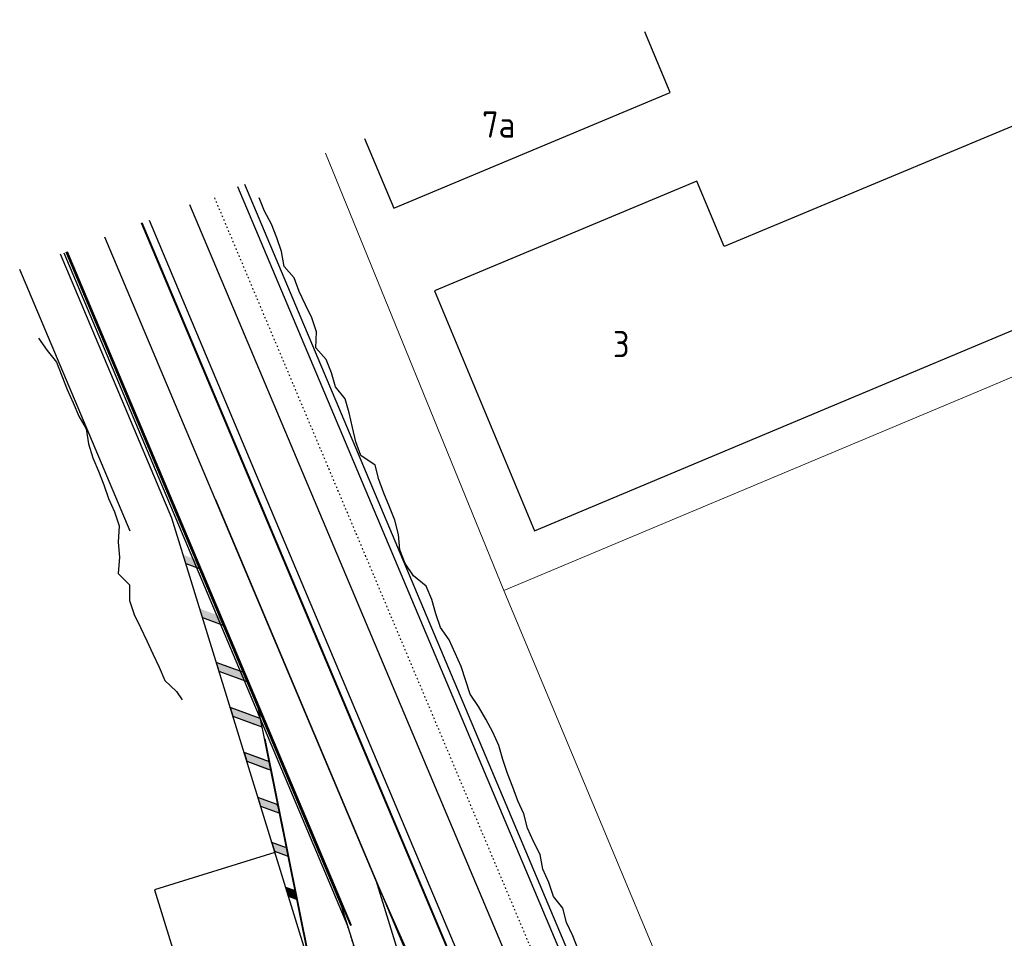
# Model space of a CAD drawing. Header units: millimetres. Extents: x 147130 to 147617, y 458821 to 459251.
# Tile 8 of 14: x 147389 to 147456, y 459137 to 459200. Entities that reach past the tile are written whole.
import ezdxf
from ezdxf.enums import TextEntityAlignment as Align

# ---------------------------------------------------------------- set-up
doc = ezdxf.new("R2010")
doc.units = ezdxf.units.MM
doc.header["$LTSCALE"] = 0.25
doc.linetypes.add('LIJN1-3', pattern=[4, 1, -3])
doc.linetypes.add('VW-30-270_STREEP', pattern=[3, 0.3, -2.7])
for name, color, linetype in [('GEBOUWEN', 3, 'Continuous'), ('HUISNUMMER', 7, 'Continuous'), ('ONDERGROND', 7, 'Continuous')]:
    doc.layers.add(name, color=color, linetype=linetype)
doc.styles.add('N2370000$0$ISO', font='ISO')

msp = doc.modelspace()

# ---------------------------------------------------------------- hatches: boundary and pattern name
at = {"layer": 'ONDERGROND'}
h = msp.add_hatch(color=256, dxfattribs=at)
h.dxf.hatch_style = 1
h.paths.add_polyline_path([(147401.203, 459162.398), (147400.937, 459163.029), (147399.959, 459163.391), (147400.144, 459162.789)])
h = msp.add_hatch(color=256, dxfattribs=at)
h.dxf.hatch_style = 1
h.paths.add_polyline_path([(147402.835, 459158.527), (147402.569, 459159.158), (147401.101, 459159.701), (147401.283, 459159.101)])
h = msp.add_hatch(color=256, dxfattribs=at)
h.dxf.hatch_style = 1
h.paths.add_polyline_path([(147404.467, 459154.656), (147404.201, 459155.287), (147402.235, 459156.014), (147402.421, 459155.412)])
h = msp.add_hatch(color=256, dxfattribs=at)
h.dxf.hatch_style = 1
h.paths.add_polyline_path([(147405.354, 459151.594), (147405.238, 459152.169), (147403.188, 459152.927), (147403.374, 459152.326)])
h = msp.add_hatch(color=256, dxfattribs=at)
h.dxf.hatch_style = 1
h.paths.add_polyline_path([(147406.002, 459148.619), (147405.886, 459149.195), (147404.14, 459149.841), (147404.326, 459149.239)])
h = msp.add_hatch(color=256, dxfattribs=at)
h.dxf.hatch_style = 1
h.paths.add_polyline_path([(147406.595, 459145.665), (147406.523, 459146.025), (147406.423, 459146.262), (147405.093, 459146.754), (147405.279, 459146.152)])
h = msp.add_hatch(color=256, dxfattribs=at)
h.dxf.hatch_style = 1
h.paths.add_polyline_path([(147407.106, 459142.742), (147406.99, 459143.318), (147406.046, 459143.667), (147406.231, 459143.065)])
h = msp.add_hatch(color=256, dxfattribs=at)
h.dxf.hatch_style = 1
h.paths.add_polyline_path([(147407.782, 459139.758), (147407.667, 459140.331), (147407.663, 459140.335), (147406.998, 459140.58), (147407.184, 459139.979)])

# ---------------------------------------------------------------- linework, layer by layer
at = {"layer": 'GEBOUWEN'}
for points in [[(147474.42, 459199.985), (147474.358, 459200.091), (147437.083, 459184.525), (147435.207, 459189.011), (147417.204, 459181.506), (147424.064, 459165.042), (147479.343, 459188.208), (147479.311, 459188.324)], [(147474.42, 459199.985), (147474.358, 459200.091), (147437.083, 459184.525), (147435.207, 459189.011), (147417.204, 459181.506), (147424.064, 459165.042), (147479.343, 459188.208), (147479.311, 459188.324)], [(147414.406, 459187.161), (147433.379, 459195.106), (147431.636, 459199.265)], [(147412.4, 459191.95), (147414.406, 459187.161)]]:
    msp.add_lwpolyline(points, dxfattribs=at)
at = {"layer": 'ONDERGROND', "linetype": 'VW-30-270_STREEP', "ltscale": 0.25}
msp.add_line((147435.37, 459109.03), (147402.067, 459188.021), dxfattribs=at)
at = {"layer": 'ONDERGROND'}
for p, q in [((147405.551, 459186.953), (147405.168, 459187.877)), ((147406.026, 459186.068), (147405.551, 459186.953)), ((147430.52, 459106.892), (147397.109, 459186.136)), ((147430.081, 459108.061), (147397.156, 459186.154)), ((147406.387, 459185.135), (147406.026, 459186.068)), ((147406.704, 459184.183), (147406.387, 459185.135)), ((147391.778, 459184.109), (147411.264, 459137.891)), ((147391.918, 459184.162), (147410.814, 459139.345)), ((147391.965, 459184.18), (147411.449, 459137.968)), ((147391.965, 459184.18), (147399.595, 459166.083)), ((147392.012, 459184.198), (147411.495, 459137.988)), ((147406.885, 459183.175), (147406.704, 459184.183)), ((147407.57, 459182.378), (147406.885, 459183.175)), ((147407.924, 459181.442), (147407.57, 459182.378)), ((147408.347, 459180.535), (147407.924, 459181.442)), ((147408.793, 459179.638), (147408.347, 459180.535)), ((147409.121, 459178.691), (147408.793, 459179.638)), ((147409.072, 459177.585), (147409.121, 459178.691)), ((147390.043, 459178.244), (147390.627, 459177.405)), ((147390.627, 459177.405), (147391.284, 459176.597)), ((147409.775, 459176.796), (147409.072, 459177.585)), ((147391.284, 459176.597), (147391.65, 459175.666)), ((147410.152, 459175.87), (147409.775, 459176.796)), ((147391.65, 459175.666), (147392.016, 459174.735)), ((147410.425, 459174.9), (147410.152, 459175.87)), ((147392.016, 459174.735), (147392.425, 459173.822)), ((147411.075, 459174.089), (147410.425, 459174.9)), ((147392.425, 459173.822), (147392.8, 459172.895)), ((147411.347, 459173.118), (147411.075, 459174.089)), ((147411.573, 459172.128), (147411.347, 459173.118)), ((147392.8, 459172.895), (147393.309, 459172.024)), ((147393.309, 459172.024), (147393.48, 459171.011)), ((147411.816, 459171.145), (147411.573, 459172.128)), ((147393.48, 459171.011), (147393.766, 459170.047)), ((147412.162, 459170.206), (147411.816, 459171.145)), ((147393.766, 459170.047), (147394.154, 459169.125)), ((147413.141, 459169.534), (147412.162, 459170.206)), ((147394.154, 459169.125), (147394.53, 459168.198)), ((147413.379, 459168.548), (147413.141, 459169.534)), ((147413.733, 459167.613), (147413.379, 459168.548)), ((147394.53, 459168.198), (147394.845, 459167.246)), ((147414.122, 459166.691), (147413.733, 459167.613)), ((147394.845, 459167.246), (147395.254, 459166.333)), ((147402.173, 459167.176, 14.455), (147422.722, 459118.438, 14.455)), ((147395.254, 459166.333), (147395.586, 459165.388)), ((147414.483, 459165.758), (147414.122, 459166.691)), ((147414.733, 459164.779), (147414.483, 459165.758)), ((147395.586, 459165.388), (147395.504, 459164.268)), ((147395.504, 459164.268), (147395.599, 459163.223)), ((147414.826, 459163.732), (147414.733, 459164.779)), ((147415.193, 459162.802), (147414.826, 459163.732)), ((147395.599, 459163.223), (147395.518, 459162.103)), ((147400.144, 459162.789, -10), (147401.203, 459162.398, -10)), ((147415.77, 459161.96), (147415.193, 459162.802)), ((147395.518, 459162.103), (147396.282, 459161.34)), ((147416.624, 459161.235), (147415.77, 459161.96)), ((147396.282, 459161.34), (147396.275, 459160.252)), ((147417.016, 459160.315), (147416.624, 459161.235)), ((147396.275, 459160.252), (147396.605, 459159.306)), ((147417.306, 459159.352), (147417.016, 459160.315)), ((147396.605, 459159.306), (147397.042, 459158.405)), ((147401.283, 459159.101, -10), (147402.835, 459158.527, -10)), ((147417.627, 459158.402), (147417.306, 459159.352)), ((147397.042, 459158.405), (147397.465, 459157.498)), ((147418.209, 459157.562), (147417.627, 459158.402)), ((147397.465, 459157.498), (147397.892, 459156.593)), ((147418.614, 459156.648), (147418.209, 459157.562)), ((147397.892, 459156.593), (147398.313, 459155.685)), ((147419.034, 459155.74), (147418.614, 459156.648)), ((147398.313, 459155.685), (147398.7, 459154.763)), ((147403.565, 459155.522, -10), (147402.235, 459156.014, -10)), ((147404.201, 459155.287, -10), (147402.235, 459156.014, -10)), ((147402.235, 459156.014, -10), (147402.421, 459155.412, -10)), ((147402.421, 459155.412, -10), (147404.467, 459154.656, -10)), ((147402.421, 459155.412, -10), (147404.467, 459154.656, -10)), ((147419.661, 459153.833), (147419.034, 459155.74)), ((147398.7, 459154.763), (147399.518, 459154.022)), ((147399.518, 459154.022), (147399.891, 459153.436)), ((147420.22, 459152.984), (147419.661, 459153.833)), ((147404.518, 459152.436, -10), (147403.188, 459152.927, -10)), ((147405.238, 459152.169, -10), (147403.188, 459152.927, -10)), ((147403.188, 459152.927, -10), (147403.374, 459152.326, -10)), ((147420.736, 459152.116), (147420.22, 459152.984)), ((147403.374, 459152.326, -10), (147404.785, 459151.804, -10)), ((147403.374, 459152.326, -10), (147405.354, 459151.594, -10)), ((147421.198, 459151.226), (147420.736, 459152.116)), ((147405.569, 459150.777), (147408.769, 459134.841)), ((147421.628, 459150.322), (147421.198, 459151.226)), ((147421.886, 459149.345), (147421.628, 459150.322)), ((147405.47, 459149.349, -10), (147404.14, 459149.841, -10)), ((147405.886, 459149.195, -10), (147404.14, 459149.841, -10)), ((147404.14, 459149.841, -10), (147404.326, 459149.239, -10)), ((147422.217, 459148.399), (147421.886, 459149.345)), ((147404.326, 459149.239, -10), (147405.737, 459148.717, -10)), ((147404.326, 459149.239, -10), (147406.002, 459148.619, -10)), ((147406.002, 459148.619, -10), (147405.886, 459149.195, -10)), ((147422.578, 459147.466), (147422.217, 459148.399)), ((147422.924, 459146.527), (147422.578, 459147.466)), ((147406.423, 459146.262, -10), (147405.093, 459146.754, -10)), ((147406.423, 459146.262, -10), (147405.093, 459146.754, -10)), ((147405.093, 459146.754, -10), (147405.279, 459146.152, -10)), ((147405.279, 459146.152, -10), (147406.595, 459145.665, -10)), ((147405.279, 459146.152, -10), (147406.595, 459145.665, -10)), ((147406.523, 459146.025, -10), (147406.423, 459146.262, -10)), ((147423.341, 459145.618), (147422.924, 459146.527)), ((147423.59, 459144.637), (147423.341, 459145.618)), ((147424, 459143.725), (147423.59, 459144.637)), ((147406.99, 459143.318, -10), (147406.046, 459143.667, -10)), ((147406.99, 459143.318, -10), (147406.046, 459143.667, -10)), ((147406.046, 459143.667, -10), (147406.231, 459143.065, -10)), ((147424.455, 459142.831), (147424, 459143.725)), ((147406.231, 459143.065, -10), (147407.106, 459142.742, -10)), ((147406.231, 459143.065, -10), (147407.106, 459142.742, -10)), ((147424.642, 459141.825), (147424.455, 459142.831)), ((147425.054, 459140.913), (147424.642, 459141.825)), ((147407.663, 459140.335, -10), (147406.998, 459140.58, -10)), ((147407.663, 459140.335, -10), (147406.998, 459140.58, -10)), ((147406.998, 459140.58, -10), (147407.184, 459139.979, -10)), ((147425.375, 459139.963), (147425.054, 459140.913)), ((147407.184, 459139.979, -10), (147407.782, 459139.758, -10)), ((147407.184, 459139.979, -10), (147407.782, 459139.758, -10)), ((147407.667, 459140.331, -10), (147407.663, 459140.335, -10)), ((147426.019, 459139.15), (147425.375, 459139.963)), ((147410.814, 459139.345), (147421.651, 459104.229)), ((147426.265, 459138.168), (147426.019, 459139.15)), ((147426.697, 459137.265), (147426.265, 459138.168)), ((147427.057, 459136.332), (147426.697, 459137.265))]:
    msp.add_line(p, q, dxfattribs=at)
at = {"layer": 'ONDERGROND', "linetype": 'Continuous'}
for p, q in [((147399.595, 459166.083), (147405.035, 459153.181)), ((147405.035, 459153.181), (147408.575, 459135.556))]:
    msp.add_line(p, q, dxfattribs=at)
at = {"layer": 'ONDERGROND', "linetype": 'LIJN1-3', "ltscale": 0.3}
for p, q in [((147410.814, 459139.345), (147406.601, 459149.338)), ((147421.651, 459104.229), (147410.814, 459139.345))]:
    msp.add_line(p, q, dxfattribs=at)
at = {"layer": 'ONDERGROND', "linetype": 'Continuous', "lineweight": 0}
for points in [[(147421.958, 459160.95), (147409.719, 459190.931)], [(147421.958, 459160.95), (147455.137, 459174.863), (147480.059, 459185.463)], [(147444.889, 459117.582), (147440.793, 459115.864), (147421.958, 459160.95)]]:
    msp.add_lwpolyline(points, dxfattribs=at)
at = {"layer": 'ONDERGROND'}
for points in [[(147403.703, 459188.643), (147436.983, 459109.71)], [(147404.17, 459188.821), (147437.442, 459109.904)], [(147433.758, 459108.35), (147400.43, 459187.398)], [(147396.319, 459165.012), (147388.752, 459182.958)], [(147406.26, 459142.971), (147397.995, 459140.421), (147400.944, 459130.865), (147409.209, 459133.416)], [(147413.175, 459141.08), (147424.139, 459105.555), (147424.798, 459103.873), (147442.982, 459057.499)], [(147423.136, 459118.613), (147413.175, 459141.08)]]:
    msp.add_lwpolyline(points, dxfattribs=at)
for points in [[(147397.624, 459186.331), (147405.166, 459168.444), (147431.027, 459107.106, -0.026589), (147432.461, 459107.803), (147433.758, 459108.35), (147436.983, 459109.71), (147437.442, 459109.904), (147502.216, 459137.225, 0.412928), (147508.651, 459152.888), (147504.376, 459163.191)], [(147413.175, 459141.08), (147394.584, 459185.176, 0.39551)], [(147405.046, 459032.056), (147424.444, 459041.974, 0.074169), (147432.577, 459052.551, 0.2304), (147433.284, 459065.659), (147418.424, 459103.556), (147399.186, 459165.896), (147391.544, 459184.02, 0.395739)]]:
    msp.add_lwpolyline(points, format="xyb", dxfattribs=at)

# ---------------------------------------------------------------- texts
at = {"layer": 'HUISNUMMER', "style": 'N2370000$0$ISO'}
for s, p in [('7a', (147420.475, 459191.463)), ('3', (147429.447, 459176.402))]:
    msp.add_text(s, height=1.8, dxfattribs=at).set_placement(p, align=Align.BOTTOM_LEFT)

doc.saveas('drawing.dxf')
